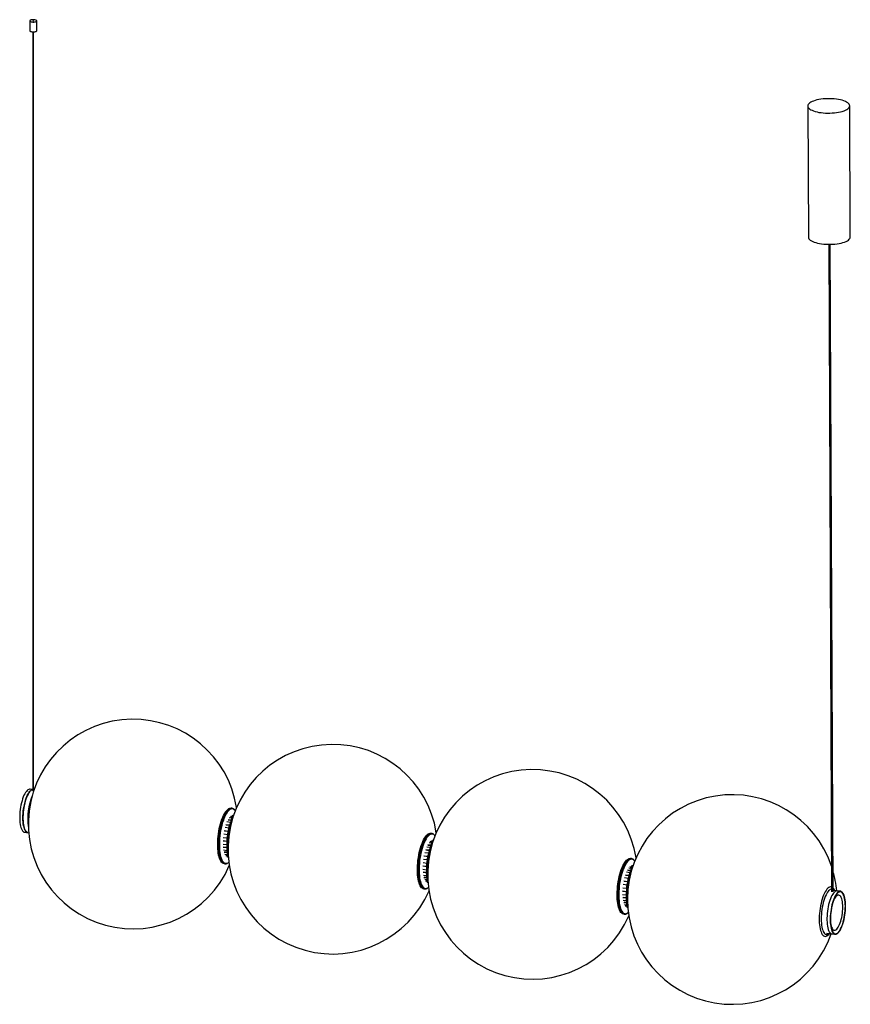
# Paper-space layout '_Dimétrica' of a CAD drawing. Header units: millimetres. Extents: x -636 to 553, y -175 to 1234.
import ezdxf

# ---------------------------------------------------------------- set-up
doc = ezdxf.new("R2010")
doc.units = ezdxf.units.MM

psp = doc.layouts.new('_Dimétrica')

# ---------------------------------------------------------------- linework, layer by layer
at = {"color": 7, "linetype": 'Continuous', "lineweight": 25}
for p, q in [((-621.4, 1232), (-621.4, 1217.9)), ((-611.4, 1217.9), (-611.4, 1232)), ((-617, 1216.2), (-617, 129.9)), ((-615.9, 129.9), (-615.9, 1216.2)), ((492, 1110.2), (492.9, 922.4)), ((552.9, 922.7), (552, 1110.5)), ((522, 912.2), (526.2, -14.7)), ((528.2, -14.6), (524, 912.2)), ((-617, 131.9), (-621, 132.4)), ((-615.3, 131.6), (-615.9, 131.7)), ((-332.1, 105), (-333.3, 105.2)), ((-332.1, 105), (-331.9, 105)), ((-334, 84.8), (-339.2, 85.5)), ((-332.9, 88.1), (-337.6, 88.7)), ((-333.2, 87.4), (-337.3, 87.9)), ((-331.8, 90.9), (-335.9, 91.4)), ((-330.9, 92.8), (-334.2, 93.3)), ((-331.3, 92), (-334, 92.3)), ((-330.2, 94.2), (-332.4, 94.4)), ((-329.9, 94.7), (-330.7, 94.8)), ((-329.9, 94.7), (-330.4, 94.7)), ((-628.7, 70.8), (-623, 70.1)), ((-337.4, 71.9), (-343, 72.6)), ((-337.4, 71.7), (-342.6, 72.3)), ((-336.4, 76.7), (-341.9, 77.4)), ((-335.3, 80.9), (-340.7, 81.6)), ((-335.4, 80.4), (-340.3, 81)), ((-339.1, 57.4), (-344.7, 58.1)), ((-338.8, 62.1), (-344.4, 62.9)), ((-339.1, 57.7), (-344.2, 58.3)), ((-338.2, 67.2), (-343.8, 67.9)), ((-45, 56.8), (-48.3, 57.3)), ((-46.3, 69), (-47.5, 69.2)), ((-44.4, 58.2), (-46.5, 58.4)), ((-44.1, 58.7), (-44.9, 58.8)), ((-44.1, 58.7), (-44.6, 58.7)), ((-339.2, 52.6), (-344.7, 53.3)), ((-339.1, 48.4), (-344.4, 49.1)), ((-339.1, 49), (-343.9, 49.6)), ((-338.9, 44.4), (-343.9, 45)), ((-338.6, 42), (-342.6, 42.5)), ((-49.4, 44.9), (-54.8, 45.5)), ((-49.6, 44.4), (-54.4, 45)), ((-48.2, 48.8), (-53.3, 49.5)), ((-47.1, 52.1), (-51.8, 52.7)), ((-47.3, 51.3), (-51.5, 51.9)), ((-45.9, 54.9), (-50, 55.4)), ((-45.5, 55.9), (-48.1, 56.3)), ((-338.5, 41.2), (-343.1, 41.8)), ((-338.1, 38.5), (-342, 38.9)), ((-337.8, 36.6), (-340.7, 37)), ((-338, 37.6), (-340.3, 37.9)), ((-337.5, 35.4), (-339.2, 35.6)), ((-337.4, 35.2), (-337.6, 35.2)), ((-52.4, 31.2), (-58, 31.9)), ((-51.6, 35.9), (-57.2, 36.6)), ((-51.6, 35.7), (-56.7, 36.3)), ((-50.6, 40.7), (-56.1, 41.4)), ((239.6, 33), (238.3, 33.2)), ((239.6, 33), (239.7, 33)), ((-343.3, 25.8), (-342.1, 25.7)), ((-53.3, 21.4), (-58.9, 22.1)), ((-53.4, 16.6), (-58.9, 17.3)), ((-53, 26.1), (-58.6, 26.8)), ((-53.3, 21.7), (-58.4, 22.3)), ((238.8, 16.1), (234, 16.7)), ((238.5, 15.3), (234.3, 15.9)), ((239.9, 18.9), (235.8, 19.4)), ((240.8, 20.8), (237.5, 21.2)), ((240.4, 19.9), (237.7, 20.3)), ((241.4, 22.1), (239.3, 22.4)), ((241.7, 22.6), (240.9, 22.7)), ((241.7, 22.7), (241.2, 22.7)), ((-53.3, 12.4), (-58.6, 13.1)), ((-53.3, 13), (-58.1, 13.6)), ((-53.1, 8.4), (-58, 9)), ((-52.7, 5.2), (-57.2, 5.7)), ((-52.8, 6), (-56.8, 6.5)), ((-52.3, 2.4), (-56.1, 2.9)), ((-51.9, 0.6), (-54.9, 0.9)), ((-52.1, 1.6), (-54.5, 1.9)), ((234.2, -0.1), (228.6, 0.6)), ((234.2, -0.3), (229.1, 0.3)), ((235.3, 4.6), (229.7, 5.3)), ((236.4, 8.9), (231, 9.5)), ((236.2, 8.3), (231.4, 9)), ((237.6, 12.8), (232.5, 13.5)), ((-57.5, -10.2), (-56.3, -10.4)), ((-56.3, -10.4), (-56.4, -10.3)), ((-51.7, -0.6), (-53.4, -0.4)), ((-51.6, -0.8), (-51.8, -0.8)), ((232.5, -14.6), (226.9, -13.9)), ((232.9, -9.9), (227.2, -9.2)), ((232.5, -14.3), (227.5, -13.7)), ((233.5, -4.8), (227.8, -4.1)), ((538.9, -13.8), (528.2, -12.4)), ((232.4, -19.4), (226.9, -18.7)), ((232.5, -23.6), (227.2, -22.9)), ((232.5, -23), (227.7, -22.4)), ((232.8, -27.6), (227.8, -27)), ((233.1, -30.8), (228.6, -30.3)), ((233, -30), (229.1, -29.5)), ((233.5, -33.6), (229.7, -33.1)), ((233.9, -35.4), (230.9, -35.1)), ((233.7, -34.5), (231.3, -34.2)), ((234.2, -36.6), (232.4, -36.4)), ((234.2, -36.9), (234, -36.8)), ((228.3, -46.2), (229.6, -46.4)), ((519, -73.8), (531.2, -75.3))]:
    psp.add_line(p, q, dxfattribs=at)
at = {"color": 7, "linetype": 'Continuous', "lineweight": 25, "flags": 128}
for points in [[(-618.3, 1230.5), (-616.9, 1230.4), (-615.6, 1230.4), (-614.3, 1230.5), (-613.1, 1230.8), (-612.3, 1231.1), (-611.7, 1231.5), (-611.4, 1232), (-611.6, 1232.4), (-612.1, 1232.9), (-612.9, 1233.2), (-614, 1233.5), (-615.2, 1233.7), (-616.6, 1233.7), (-617.9, 1233.6), (-619.2, 1233.4), (-620.2, 1233.1), (-620.9, 1232.8), (-621.4, 1232.3), (-621.4, 1231.9), (-621.1, 1231.4), (-620.4, 1231), (-619.5, 1230.7), (-618.3, 1230.5)], [(-616.6, 1231.9), (-616.4, 1231.8), (-616.2, 1231.9), (-616, 1231.9), (-615.9, 1232), (-615.9, 1232), (-615.9, 1232.1), (-616, 1232.2), (-616.2, 1232.2), (-616.4, 1232.2), (-616.7, 1232.2), (-616.8, 1232.2), (-617, 1232.1), (-617, 1232), (-617, 1232), (-616.8, 1231.9), (-616.6, 1231.9)], [(-621.4, 1217.9), (-621.4, 1217.7), (-621.1, 1217.3), (-620.4, 1216.9), (-619.5, 1216.6), (-618.3, 1216.3)], [(-618.3, 1216.3), (-616.9, 1216.2), (-615.6, 1216.3), (-614.3, 1216.4), (-613.1, 1216.6), (-612.3, 1217), (-611.7, 1217.4), (-611.4, 1217.8), (-611.4, 1217.9)], [(511, 1100.7), (514.1, 1100.3), (517.3, 1100.1), (520.5, 1100), (523.8, 1100), (527, 1100.2), (530.2, 1100.4), (533.2, 1100.8), (536.2, 1101.3), (538.9, 1101.9), (541.5, 1102.5), (543.9, 1103.3), (546, 1104.2), (547.8, 1105.1), (549.3, 1106.1), (550.5, 1107.2), (551.4, 1108.2), (551.9, 1109.4), (552, 1110.5), (551.9, 1111.6), (551.3, 1112.7), (550.4, 1113.8), (549.2, 1114.8), (547.7, 1115.8), (545.9, 1116.7), (543.8, 1117.5), (541.4, 1118.3), (538.8, 1118.9), (536, 1119.5), (533.1, 1120), (530, 1120.3), (526.8, 1120.5), (523.6, 1120.6), (520.3, 1120.6), (517.1, 1120.5), (513.9, 1120.2), (510.9, 1119.9), (507.9, 1119.4), (505.1, 1118.8), (502.6, 1118.1), (500.2, 1117.3), (498.1, 1116.4), (496.3, 1115.5), (494.8, 1114.5), (493.6, 1113.5), (492.7, 1112.4), (492.2, 1111.3), (492, 1110.2), (492.2, 1109.1), (492.8, 1108), (493.6, 1106.9), (494.9, 1105.8), (496.4, 1104.9), (498.2, 1104), (500.3, 1103.1), (502.7, 1102.4), (505.3, 1101.7), (508.1, 1101.1), (511, 1100.7)], [(492.9, 922.4), (492.9, 922.4), (493.1, 921.3), (493.6, 920.2), (494.5, 919.1), (495.7, 918.1), (497.2, 917.1), (499.1, 916.2), (501.2, 915.3), (503.6, 914.6), (506.1, 913.9), (508.9, 913.3), (511.9, 912.9)], [(511.9, 912.9), (515, 912.5), (518.1, 912.3), (521.4, 912.2), (524.6, 912.2), (527.8, 912.4), (531, 912.6), (534.1, 913), (537, 913.5), (539.8, 914.1), (542.4, 914.8), (544.7, 915.5), (546.8, 916.4), (548.7, 917.3), (550.2, 918.3), (551.4, 919.4), (552.2, 920.5), (552.7, 921.6), (552.9, 922.7)], [(-621, 132.4), (-621.7, 132.4), (-622.8, 132.1), (-624, 131.5), (-625.1, 130.6), (-626.3, 129.3), (-627.5, 127.7), (-628.6, 125.8), (-629.7, 123.7), (-630.7, 121.3), (-631.6, 118.6), (-632.5, 115.8), (-633.3, 112.8), (-634, 109.7), (-634.6, 106.5), (-635.1, 103.2), (-635.4, 100), (-635.7, 96.7), (-635.8, 93.5), (-635.8, 90.4), (-635.7, 87.4), (-635.4, 84.6), (-635.1, 82), (-634.6, 79.5), (-634, 77.4), (-633.3, 75.5), (-632.5, 73.9), (-631.6, 72.6), (-630.7, 71.7), (-629.7, 71.1), (-628.7, 70.8)], [(-631.1, 91.3), (-631.1, 94.5), (-630.9, 97.7), (-630.6, 101), (-630.2, 104.3), (-629.6, 107.5), (-629, 110.7), (-628.2, 113.7), (-627.4, 116.6), (-626.5, 119.4), (-625.5, 121.9), (-624.4, 124.2), (-623.3, 126.2), (-622.2, 127.9), (-621.1, 129.4), (-619.9, 130.5), (-618.7, 131.3), (-617.6, 131.7), (-617, 131.8)], [(-617, 131.8), (-617, 131.8), (-618.2, 131.5), (-619.3, 130.9), (-620.5, 130), (-621.6, 128.7), (-622.8, 127.1), (-623.9, 125.2), (-625, 123.1), (-626, 120.7), (-626.9, 118), (-627.8, 115.2), (-628.6, 112.2), (-629.3, 109.1), (-629.9, 105.9), (-630.4, 102.7), (-630.8, 99.4), (-631, 96.1), (-631.1, 92.9), (-631.1, 89.8), (-631, 86.8), (-630.8, 84), (-630.4, 81.4), (-629.9, 79), (-629.3, 76.8), (-628.6, 74.9), (-627.8, 73.3), (-626.9, 72.1), (-626, 71.1), (-625, 70.5), (-624.1, 70.3)], [(-617, 131.8), (-617, 131.8), (-618.2, 131.5), (-619.3, 130.9), (-620.5, 130), (-621.6, 128.7), (-622.8, 127.1), (-623.9, 125.2), (-625, 123.1), (-626, 120.7), (-626.9, 118), (-627.8, 115.2), (-628.6, 112.2), (-629.3, 109.1), (-629.9, 105.9), (-630.4, 102.7), (-630.8, 99.4), (-631, 96.1), (-631.1, 92.9), (-631.1, 89.8), (-631, 86.8), (-630.8, 84), (-630.4, 81.4), (-629.9, 79), (-629.3, 76.8), (-628.6, 74.9), (-627.8, 73.3), (-626.9, 72.1), (-626, 71.1), (-625, 70.5), (-624.1, 70.3)], [(-343.3, 25.8), (-343.5, 25.8), (-344.7, 26.2), (-345.9, 26.9), (-346.9, 28), (-348, 29.4), (-348.9, 31.1), (-349.7, 33.1), (-350.4, 35.4), (-351.1, 38), (-351.6, 40.8), (-352, 43.8), (-352.3, 47), (-352.4, 50.4), (-352.4, 53.9), (-352.4, 57.5), (-352.1, 61.2), (-351.8, 64.9), (-351.3, 68.6), (-350.8, 72.3), (-350.1, 76), (-349.3, 79.5), (-348.4, 82.9), (-347.5, 86.2), (-346.4, 89.3), (-345.3, 92.2), (-344.1, 94.8), (-342.9, 97.2), (-341.6, 99.3), (-340.3, 101.1), (-339, 102.6), (-337.6, 103.8), (-336.3, 104.6), (-335, 105.1), (-333.8, 105.2), (-333.3, 105.2)], [(-342.1, 25.7), (-342.3, 25.7), (-343.5, 26.1), (-344.6, 26.8), (-345.7, 27.9), (-346.7, 29.3), (-347.7, 31), (-348.5, 33), (-349.2, 35.3), (-349.8, 37.8), (-350.4, 40.6), (-350.8, 43.7), (-351, 46.9), (-351.2, 50.3), (-351.2, 53.8), (-351.1, 57.4), (-350.9, 61), (-350.6, 64.8), (-350.1, 68.5), (-349.5, 72.2), (-348.9, 75.8), (-348.1, 79.4), (-347.2, 82.8), (-346.2, 86), (-345.2, 89.1), (-344.1, 92), (-342.9, 94.6), (-341.6, 97), (-340.4, 99.1), (-339.1, 100.9), (-337.7, 102.4), (-336.4, 103.6), (-335.1, 104.4), (-333.8, 104.9), (-332.5, 105.1), (-332.1, 105)], [(-327.3, 101.5), (-327.6, 101.9), (-328.7, 103), (-329.8, 103.7), (-331, 104.1), (-332.3, 104.2), (-333.6, 103.9), (-334.9, 103.2), (-336.2, 102.2), (-337.5, 100.9), (-338.8, 99.3), (-340.1, 97.3), (-341.3, 95), (-342.5, 92.5), (-343.7, 89.8), (-344.8, 86.8), (-345.8, 83.6), (-346.7, 80.2), (-347.5, 76.7), (-348.2, 73.1), (-348.8, 69.5), (-349.3, 65.8), (-349.7, 62.1), (-349.9, 58.4), (-350, 54.8), (-350, 51.2), (-349.9, 47.8), (-349.7, 44.6), (-349.3, 41.6), (-348.8, 38.7), (-348.2, 36.1), (-347.5, 33.8), (-346.7, 31.7), (-345.8, 30), (-344.8, 28.6), (-343.7, 27.5), (-342.5, 26.7), (-341.3, 26.3), (-340.1, 26.3), (-338.8, 26.6), (-337.5, 27.2), (-336.6, 27.9)], [(-624.1, 70.3), (-624.4, 70.3), (-625.5, 70.8), (-626.5, 71.5), (-627.4, 72.7), (-628.2, 74.1), (-629, 75.8), (-629.6, 77.8), (-630.2, 80.1), (-630.6, 82.7), (-630.9, 85.4), (-631.1, 88.3), (-631.1, 91.3)], [(-337.2, 34.4), (-337.3, 34.6), (-337.9, 37.3), (-338.4, 40.1), (-338.8, 43.2), (-339, 46.4), (-339.1, 49.8), (-339.1, 53.4), (-339, 57), (-338.8, 60.7), (-338.4, 64.4), (-337.9, 68.1), (-337.3, 71.8), (-336.6, 75.4), (-335.8, 78.9), (-334.8, 82.3), (-333.8, 85.4), (-332.8, 88.5), (-331.6, 91.2), (-330.4, 93.8), (-329.6, 95.3)], [(-330.7, 91.9), (-330.8, 91.7), (-331.9, 89), (-333, 86), (-334, 82.8), (-334.9, 79.5), (-335.8, 76), (-336.5, 72.4), (-337.1, 68.7), (-337.6, 65), (-338, 61.3), (-338.3, 57.6), (-338.5, 54), (-338.5, 50.4), (-338.4, 46.9), (-338.2, 43.6), (-337.9, 40.5), (-337.5, 38)], [(-57.5, -10.2), (-58.3, -10), (-59.5, -9.5), (-60.6, -8.6), (-61.6, -7.3), (-62.6, -5.8), (-63.5, -3.9), (-64.3, -1.8), (-65, 0.7), (-65.5, 3.4), (-66, 6.3), (-66.3, 9.4), (-66.5, 12.7), (-66.6, 16.1), (-66.6, 19.7), (-66.4, 23.3), (-66.2, 27), (-65.8, 30.8), (-65.2, 34.5), (-64.6, 38.2), (-63.9, 41.7), (-63.1, 45.2), (-62.1, 48.6), (-61.1, 51.8), (-60, 54.7), (-58.9, 57.5), (-57.7, 60), (-56.4, 62.3), (-55.1, 64.2), (-53.8, 65.9), (-52.5, 67.2)], [(-56.4, -10.3), (-57.1, -10.2), (-58.2, -9.6), (-59.4, -8.7), (-60.4, -7.5), (-61.4, -5.9), (-62.3, -4.1), (-63, -1.9), (-63.7, 0.5), (-64.3, 3.2), (-64.8, 6.1), (-65.1, 9.2), (-65.3, 12.5), (-65.4, 16), (-65.4, 19.5), (-65.2, 23.2), (-64.9, 26.9), (-64.5, 30.6), (-64, 34.3), (-63.4, 38), (-62.7, 41.6), (-61.8, 45.1), (-60.9, 48.4), (-59.9, 51.6), (-58.8, 54.6), (-57.7, 57.3), (-56.4, 59.9), (-55.2, 62.1), (-53.9, 64.1), (-52.6, 65.7), (-51.3, 67)], [(-50.4, 66.2), (-51.7, 64.9), (-53, 63.2), (-54.3, 61.3), (-55.5, 59), (-56.7, 56.5), (-57.9, 53.7), (-58.9, 50.7), (-59.9, 47.6), (-60.8, 44.2), (-61.7, 40.7), (-62.4, 37.1), (-63, 33.5), (-63.5, 29.8), (-63.8, 26.1), (-64.1, 22.4), (-64.2, 18.8), (-64.2, 15.2), (-64.1, 11.8), (-63.8, 8.6), (-63.5, 5.5), (-63, 2.7), (-62.4, 0.1), (-61.7, -2.2), (-60.8, -4.3), (-59.9, -6), (-58.9, -7.4), (-57.9, -8.5), (-56.7, -9.3), (-55.5, -9.7), (-54.3, -9.7), (-53, -9.4), (-51.7, -8.8), (-50.7, -8.1)], [(-51.4, -1.6), (-51.5, -1.4), (-52.1, 1.2), (-52.6, 4.1), (-52.9, 7.2), (-53.2, 10.4), (-53.3, 13.8), (-53.3, 17.3), (-53.2, 21), (-52.9, 24.7), (-52.6, 28.4), (-52.1, 32.1), (-51.5, 35.8), (-50.8, 39.4), (-49.9, 42.9), (-49, 46.2), (-48, 49.4), (-46.9, 52.4), (-45.8, 55.2), (-44.6, 57.8), (-43.7, 59.3)], [(-44.9, 55.9), (-45.5, 54.4), (-46.6, 51.5), (-47.7, 48.4), (-48.7, 45.2), (-49.5, 41.7), (-50.3, 38.2), (-51, 34.6), (-51.6, 30.9), (-52, 27.2), (-52.4, 23.4), (-52.6, 19.8), (-52.7, 16.1), (-52.7, 12.6), (-52.5, 9.3), (-52.2, 6.1), (-51.8, 3), (-51.7, 2)], [(228.3, -46.2), (228.2, -46.2), (226.9, -45.8), (225.8, -45.1), (224.7, -44), (223.7, -42.6), (222.8, -40.9), (221.9, -38.9), (221.2, -36.6), (220.6, -34), (220.1, -31.2), (219.7, -28.2), (219.4, -25), (219.2, -21.6), (219.2, -18.1), (219.3, -14.5), (219.5, -10.8), (219.8, -7.1), (220.3, -3.4), (220.9, 0.3), (221.6, 3.9), (222.3, 7.5), (223.2, 10.9), (224.2, 14.2), (225.2, 17.3), (226.4, 20.1), (227.5, 22.8), (228.8, 25.2), (230, 27.3), (231.4, 29.1), (232.7, 30.6), (234, 31.7), (235.3, 32.6), (236.6, 33.1), (237.9, 33.2), (238.3, 33.2)], [(229.5, -46.4), (229.4, -46.3), (228.2, -46), (227, -45.2), (225.9, -44.2), (224.9, -42.8), (224, -41.1), (223.2, -39), (222.4, -36.7), (221.8, -34.2), (221.3, -31.4), (220.9, -28.4), (220.6, -25.1), (220.5, -21.8), (220.4, -18.3), (220.5, -14.7), (220.7, -11), (221.1, -7.3), (221.5, -3.5), (222.1, 0.2), (222.8, 3.8), (223.6, 7.3), (224.4, 10.8), (225.4, 14), (226.5, 17.1), (227.6, 20), (228.8, 22.6), (230, 25), (231.3, 27.1), (232.6, 28.9), (233.9, 30.4), (235.2, 31.6), (236.5, 32.4), (237.8, 32.9), (239.1, 33), (239.6, 33)], [(244.4, 29.5), (244, 29.9), (243, 31), (241.8, 31.7), (240.6, 32.1), (239.4, 32.2), (238.1, 31.9), (236.8, 31.2), (235.5, 30.2), (234.1, 28.9), (232.8, 27.2), (231.6, 25.3), (230.3, 23), (229.1, 20.5), (228, 17.7), (226.9, 14.7), (225.9, 11.6), (225, 8.2), (224.2, 4.7), (223.4, 1.1), (222.8, -2.5), (222.3, -6.3), (222, -10), (221.7, -13.6), (221.6, -17.3), (221.6, -20.8), (221.7, -24.2), (222, -27.4), (222.3, -30.5), (222.8, -33.3), (223.4, -35.9), (224.2, -38.2), (225, -40.3), (225.9, -42), (226.9, -43.4), (228, -44.5), (229.1, -45.3), (230.3, -45.7), (231.6, -45.8), (232.8, -45.4), (234.1, -44.8), (235.1, -44.1)], [(234.4, -37.6), (234.4, -37.4), (233.7, -34.8), (233.3, -31.9), (232.9, -28.9), (232.6, -25.6), (232.5, -22.2), (232.5, -18.7), (232.6, -15), (232.9, -11.3), (233.3, -7.6), (233.7, -3.9), (234.4, -0.2), (235.1, 3.4), (235.9, 6.9), (236.8, 10.2), (237.8, 13.4), (238.9, 16.4), (240, 19.2), (241.2, 21.7), (242.1, 23.3)], [(240.9, 19.9), (240.9, 19.7), (239.7, 17), (238.6, 14), (237.6, 10.8), (236.7, 7.5), (235.9, 4), (235.1, 0.4), (234.5, -3.3), (234, -7), (233.6, -10.7), (233.3, -14.4), (233.2, -18.1), (233.1, -21.6), (233.2, -25.1), (233.4, -28.4), (233.8, -31.5), (234.2, -34)], [(526.2, -7.5), (525.6, -7.3), (524.4, -7.3), (523.2, -7.7), (522, -8.3), (520.7, -9.4), (519.5, -10.7), (518.2, -12.4), (517, -14.4), (515.8, -16.6), (514.7, -19.2), (513.7, -21.9), (512.7, -24.9), (511.8, -28), (511, -31.3), (510.2, -34.7), (509.6, -38.2), (509.2, -41.7), (508.8, -45.3), (508.5, -48.8), (508.4, -52.2), (508.4, -55.6), (508.5, -58.8), (508.8, -61.9), (509.2, -64.8), (509.6, -67.4), (510.2, -69.8), (511, -72), (511.8, -73.9), (512.7, -75.4), (513.7, -76.6), (514.7, -77.5), (515.8, -78.1), (517, -78.3), (518.2, -78.1), (519.5, -77.6), (520.7, -76.7), (522, -75.5), (523, -74.3)], [(526.2, -10.4), (525.3, -10.5), (524.1, -11.1), (522.9, -12), (521.7, -13.2), (520.5, -14.8), (519.3, -16.7), (518.2, -18.9), (517.1, -21.3), (516.1, -23.9), (515.1, -26.8), (514.3, -29.9), (513.5, -33.1), (512.8, -36.4), (512.3, -39.8), (511.8, -43.2), (511.5, -46.6), (511.3, -50), (511.3, -53.3), (511.3, -56.4), (511.5, -59.5), (511.8, -62.3), (512.3, -65), (512.8, -67.4), (513.5, -69.5), (514.3, -71.4), (515.1, -72.9), (516.1, -74.1), (517.1, -75), (518.2, -75.5), (519.3, -75.7), (520.5, -75.5), (521.7, -74.9), (522.6, -74.2)], [(534.3, -13.2), (533.5, -13.2), (532.4, -13.4), (531.3, -14), (530.1, -15), (528.9, -16.3), (527.8, -17.8), (526.7, -19.7), (525.6, -21.9), (524.6, -24.3), (523.6, -26.9), (522.7, -29.7), (521.9, -32.7), (521.2, -35.8), (520.7, -39), (520.2, -42.3), (519.8, -45.6), (519.6, -48.8), (519.4, -52), (519.4, -55.2), (519.6, -58.1), (519.8, -61), (520.2, -63.6), (520.7, -66), (521.2, -68.2), (521.9, -70), (522.7, -71.6), (523.6, -72.9), (524.6, -73.8), (525.6, -74.5), (526.5, -74.7)], [(534.3, -13.2), (533.5, -13.2), (532.4, -13.4), (531.3, -14), (530.1, -15), (528.9, -16.3), (527.8, -17.8), (526.7, -19.7), (525.6, -21.9), (524.6, -24.3), (523.6, -26.9), (522.7, -29.7), (521.9, -32.7), (521.2, -35.8), (520.7, -39), (520.2, -42.3), (519.8, -45.6), (519.6, -48.8), (519.4, -52), (519.4, -55.2), (519.6, -58.1), (519.8, -61), (520.2, -63.6), (520.7, -66), (521.2, -68.2), (521.9, -70), (522.7, -71.6), (523.6, -72.9), (524.6, -73.8), (525.6, -74.5), (526.5, -74.7)], [(546, -34.9), (546, -31.8), (545.8, -28.9), (545.5, -26.2), (545, -23.7), (544.5, -21.4), (543.9, -19.3), (543.1, -17.6), (542.3, -16.2), (541.4, -15.1), (540.4, -14.3), (539.3, -13.8), (538.2, -13.8), (537.1, -14), (535.9, -14.6), (534.8, -15.6), (533.6, -16.8), (532.5, -18.4), (531.3, -20.3), (530.3, -22.5), (529.2, -24.9), (528.3, -27.5), (527.4, -30.3), (526.6, -33.3), (525.9, -36.4), (525.3, -39.6), (524.9, -42.9), (524.5, -46.2), (524.2, -49.4), (524.1, -52.6), (524.1, -55.7), (524.2, -58.7), (524.5, -61.5), (524.9, -64.2), (525.3, -66.6), (525.9, -68.7), (526.6, -70.6), (527.4, -72.2), (528.3, -73.5), (529.2, -74.4), (530.3, -75), (531.3, -75.3), (532.5, -75.2), (533.6, -74.8), (534.8, -74), (535.9, -72.9), (537.1, -71.5), (538.2, -69.7), (539.3, -67.7), (540.4, -65.4), (541.4, -62.9), (542.3, -60.2), (543.1, -57.3), (543.9, -54.2), (544.5, -51), (545, -47.8), (545.5, -44.5), (545.8, -41.3), (546, -38), (546, -34.9)], [(545.8, -35.1), (545.7, -32.1), (545.5, -29.2), (545.2, -26.5), (544.8, -24), (544.2, -21.7), (543.6, -19.8), (542.8, -18.1), (542, -16.7), (541.1, -15.6), (540.1, -14.9), (539, -14.5), (537.9, -14.5), (536.8, -14.9), (535.6, -15.5), (534.5, -16.6), (533.3, -17.9), (532.2, -19.6), (531.1, -21.5), (530, -23.8), (529.1, -26.2), (528.1, -28.9), (527.3, -31.8), (526.5, -34.8), (525.9, -37.9), (525.4, -41.1), (524.9, -44.4), (524.6, -47.6), (524.4, -50.8), (524.4, -54), (524.4, -57), (524.6, -59.9), (524.9, -62.6), (525.4, -65.1), (525.9, -67.3), (526.5, -69.3), (527.3, -71), (528.1, -72.4), (529.1, -73.4), (530, -74.2), (531.1, -74.5), (532.2, -74.5), (533.3, -74.2), (534.5, -73.5), (535.6, -72.5), (536.8, -71.2), (537.9, -69.5), (539, -67.5), (540.1, -65.3), (541.1, -62.8), (542, -60.2), (542.8, -57.3), (543.6, -54.3), (544.2, -51.2), (544.8, -47.9), (545.2, -44.7), (545.5, -41.5), (545.7, -38.2), (545.8, -35.1)], [(542.1, -36.4), (542.1, -33.6), (541.9, -31), (541.6, -28.6), (541.1, -26.4), (540.6, -24.4), (540, -22.7), (539.2, -21.4), (538.4, -20.3), (537.5, -19.6), (536.5, -19.2), (535.5, -19.2), (534.5, -19.5), (533.5, -20.2), (532.4, -21.2), (531.3, -22.6), (530.3, -24.2), (529.3, -26.2), (528.4, -28.3), (527.8, -30.1)], [(524.4, -56.7), (524.6, -58.8), (525, -61.1), (525.5, -63.2), (526.1, -65), (526.8, -66.6), (527.6, -67.8), (528.4, -68.7), (529.3, -69.2), (530.3, -69.4), (531.3, -69.3), (532.4, -68.8), (533.5, -67.9), (534.5, -66.7), (535.5, -65.2), (536.5, -63.4), (537.5, -61.4), (538.4, -59.1), (539.2, -56.6), (540, -53.9), (540.6, -51.1), (541.1, -48.2), (541.6, -45.2), (541.9, -42.2), (542.1, -39.3), (542.1, -36.4)]]:
    psp.add_lwpolyline(points, dxfattribs=at)
at = {"color": 7, "linetype": 'Continuous', "lineweight": 25}
for centre, radius, start, end in [((-473.5, 82.5), 150, 9.0234, 336.6151), ((-187.7, 46.5), 150, 9.0234, 336.6151), ((98.1, 10.5), 150, 9.0234, 336.6151), ((-539.6, 90.9), 84.7, 157.6619, 187.9766), ((-520.9, 88.5), 102.6, 165.1563, 180.4822), ((383.9, -25.5), 150, 18.6256, 340.9313), ((-237.2, 52.8), 102, 160.8879, 184.7505), ((-47.8, 62.7), 6.46, 86.9578, 136.1286), ((-46.6, 62.6), 6.46, 86.8266, 136.1392), ((-46.2, 62.6), 5.53, 31.3565, 138.9292), ((48.6, 16.8), 102, 160.8879, 184.7505), ((334.4, -19.3), 102, 160.8879, 184.7505), ((383.9, -25.5), 150, 4.7072, 16.0212), ((519, -17.4), 12.7, 21.6196, 43.3558), ((525.4, -16.1), 6.06, 34.1391, 62.0344)]:
    psp.add_arc(centre, radius, start, end, dxfattribs=at)
for points, knots in [([(-327.1, 101.5), (-327.4, 101.8), (-328, 102.7), (-329.1, 103.7), (-330.3, 104.5), (-331.3, 104.9), (-331.8, 105), (-331.9, 105)], [0, 0, 0, 0, 0.201019, 0.457632, 0.708948, 0.951178, 1, 1, 1, 1]), ([(-41.3, 65.4), (-41.5, 65.7), (-42, 66.5), (-43, 67.5), (-44.2, 68.4), (-45.3, 68.9), (-46, 69), (-46.3, 69)], [0, 0, 0, 0, 0.143144, 0.392171, 0.636962, 0.873471, 1, 1, 1, 1]), ([(244.5, 29.4), (244.3, 29.8), (243.7, 30.7), (242.6, 31.7), (241.3, 32.5), (240.4, 32.9), (239.8, 33), (239.8, 33)], [0, 0, 0, 0, 0.201019, 0.457632, 0.708948, 0.951178, 1, 1, 1, 1]), ([(-342.1, 25.7), (-341.9, 25.7), (-341.3, 25.6), (-340.2, 25.7), (-338.9, 26.1), (-337.6, 26.8), (-336.8, 27.5), (-336.4, 27.8)], [0, 0, 0, 0, 0.1015705, 0.3265547, 0.5532536, 0.7870741, 1, 1, 1, 1]), ([(-56.5, -10.3), (-56.1, -10.3), (-55.3, -10.4), (-54.1, -10.2), (-52.8, -9.7), (-51.6, -9.1), (-50.9, -8.4), (-50.6, -8.2)], [0, 0, 0, 0, 0.1745854, 0.3930705, 0.6144347, 0.8433184, 1, 1, 1, 1]), ([(229.5, -46.3), (229.7, -46.4), (230.4, -46.5), (231.4, -46.3), (232.8, -45.9), (234, -45.2), (234.8, -44.5), (235.2, -44.2)], [0, 0, 0, 0, 0.101571, 0.326555, 0.553254, 0.787074, 1, 1, 1, 1])]:
    psp.add_open_spline(points, degree=3, knots=knots, dxfattribs=at)

doc.saveas('drawing.dxf')
